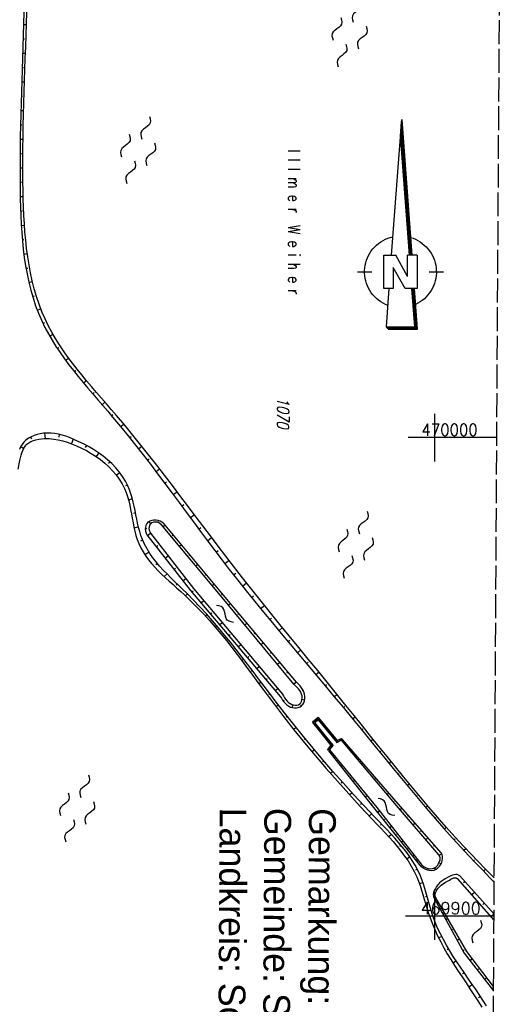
# Model space of a CAD drawing. Extents: x 511022 to 511316, y 469476 to 470403.
# Tile 11 of 21: x 511213 to 511315, y 469882 to 470087. Entities that reach past the tile are written whole.
import ezdxf

# ---------------------------------------------------------------- set-up
doc = ezdxf.new("R2010")
doc.units = 0
doc.header["$LTSCALE"] = 10
doc.header["$MEASUREMENT"] = 0
doc.linetypes.add('LT00', pattern=[0])
doc.linetypes.add('LT14', pattern=[0.6, 0.5, -0.1])
doc.layers.get('0').update_dxf_attribs({"linetype": 'LT00'})
for name, color, linetype in [('--WASSER_NUTZUNG', 180, 'Continuous'), ('1401', 7, 'Continuous'), ('DFK_BES-NAME', 255, 'LT00'), ('DFK_FLUR_NR', 250, 'LT00'), ('GRENZNAME', 250, 'Continuous'), ('V97_BOESCH', 250, 'LT00'), ('V97_BOSCHUNG', 250, 'LT00'), ('V97_MAUER', 1, 'LT00'), ('V97_RASTER', 250, 'LT00')]:
    doc.layers.add(name, color=color, linetype=linetype)
doc.layers.add('-BLATT_97-RAND', color=7, linetype='LT14', plot=False)
doc.styles.get("Standard").update_dxf_attribs({"font": 'romans.shx'})
doc.styles.add('UNIR-H', font='unir_h.shx', dxfattribs={"width": 0.8})

# ---------------------------------------------------------------- blocks, each defined once
blk = doc.blocks.new('SYMB7251')
at = {"color": 0, "linetype": 'ByBlock'}
for points in [[(-0.25, 0), (-0.208333, 0.028889), (-0.166667, 0.051111), (-0.125, 0.06), (-0.083333, 0.051111), (-0.041667, 0.028889), (0, 0)], [(0, 0), (0.041667, -0.028889), (0.083333, -0.051111), (0.125, -0.06), (0.166667, -0.051111), (0.208333, -0.028889), (0.25, 0)]]:
    blk.add_lwpolyline(points, dxfattribs=at)
blk = doc.blocks.new('SYMB7250')
at = {"color": 0, "linetype": 'ByBlock'}
for points in [[(-0.25, 0.28), (-0.208333, 0.308889), (-0.166667, 0.331111), (-0.125, 0.34), (-0.083333, 0.331111), (-0.041667, 0.308889), (0, 0.28)], [(0, 0.28), (0.041667, 0.251111), (0.083333, 0.228889), (0.125, 0.22), (0.166667, 0.228889), (0.208333, 0.251111), (0.25, 0.28)], [(-0.74, 0), (-0.698333, 0.028889), (-0.656667, 0.051111), (-0.615, 0.06), (-0.573333, 0.051111), (-0.531667, 0.028889), (-0.49, 0)], [(-0.49, 0), (-0.448333, -0.028889), (-0.406667, -0.051111), (-0.365, -0.06), (-0.323333, -0.051111), (-0.281667, -0.028889), (-0.24, 0)], [(0.24, 0), (0.281667, 0.028889), (0.323333, 0.051111), (0.365, 0.06), (0.406667, 0.051111), (0.448333, 0.028889), (0.49, 0)], [(0.49, 0), (0.531667, -0.028889), (0.573333, -0.051111), (0.615, -0.06), (0.656667, -0.051111), (0.698333, -0.028889), (0.74, 0)], [(-0.25, -0.28), (-0.208333, -0.251111), (-0.166667, -0.228889), (-0.125, -0.22), (-0.083333, -0.228889), (-0.041667, -0.251111), (0, -0.28)], [(0, -0.28), (0.041667, -0.308889), (0.083333, -0.331111), (0.125, -0.34), (0.166667, -0.331111), (0.208333, -0.308889), (0.25, -0.28)]]:
    blk.add_lwpolyline(points, dxfattribs=at)
blk = doc.blocks.new('SYMB1401')
at = {"layer": '1401'}
for p, q in [((-2.1, -28.35), (0, 0)), ((0, 0), (2.15, -28.35)), ((1.85, -28.35), (-0.15, -2.01)), ((1.9, -28.35), (-0.12, -1.68)), ((1.95, -28.35), (-0.1, -1.34)), ((2, -28.35), (-0.07, -1.01)), ((2.05, -28.35), (-0.05, -0.67)), ((2.1, -28.35), (-0.02, -0.34)), ((1.65, -28.35), (-0.25, -3.35)), ((1.7, -28.35), (-0.22, -3.01)), ((1.75, -28.35), (-0.2, -2.68)), ((1.8, -28.35), (-0.17, -2.34)), ((-3.75, -35.35), (-3.75, -28.35)), ((-3.75, -28.35), (-1.2, -28.35)), ((1.25, -32.8), (-1.2, -28.35)), ((1.25, -32.8), (1.25, -28.35)), ((3.25, -28.35), (1.25, -28.35)), ((3.25, -28.35), (3.25, -35.35)), ((-9.25, -31.85), (-6.25, -31.85)), ((0.7, -35.35), (-1.75, -30.9)), ((-1.75, -30.9), (-1.75, -35.35)), ((5.75, -31.85), (8.75, -31.85)), ((-1.75, -35.35), (-3.75, -35.35)), ((-2.65, -35.35), (-3.25, -43.35)), ((3.25, -35.35), (0.7, -35.35)), ((2.75, -43.35), (2.15, -35.35)), ((2.8, -43.4), (2.2, -35.35)), ((3.3, -43.85), (2.65, -35.35)), ((-3.25, -43.35), (2.75, -43.35)), ((-3.2, -43.4), (2.8, -43.4))]:
    blk.add_line(p, q, dxfattribs=at)
for points in [[(-7.74, -32.11), (-7.75, -31.56), (-7.7, -31.01), (-7.62, -30.47), (-7.51, -29.93), (-7.35, -29.4), (-7.15, -28.89), (-6.92, -28.39), (-6.65, -27.91), (-6.34, -27.45), (-6.01, -27.02), (-5.64, -26.61), (-5.24, -26.23), (-4.82, -25.88), (-4.37, -25.56), (-3.9, -25.28), (-3.41, -25.03), (-2.9, -24.81), (-2.38, -24.64), (-1.85, -24.5)], [(1.85, -24.65), (2.37, -24.82), (2.88, -25.03), (3.37, -25.28), (3.85, -25.57), (4.3, -25.88), (4.72, -26.23), (5.12, -26.61), (5.49, -27.02), (5.83, -27.45), (6.13, -27.91), (6.41, -28.39), (6.64, -28.89), (6.84, -29.4), (7, -29.93), (7.12, -30.47), (7.2, -31.01), (7.24, -31.56), (7.25, -32.11)], [(-2.9, -38.85), (-3.41, -38.64), (-3.9, -38.39), (-4.37, -38.1), (-4.81, -37.78), (-5.24, -37.43), (-5.64, -37.05), (-6, -36.64), (-6.34, -36.21), (-6.64, -35.75), (-6.91, -35.27), (-7.15, -34.78), (-7.35, -34.26), (-7.5, -33.74), (-7.62, -33.2), (-7.7, -32.66), (-7.74, -32.11)], [(7.25, -32.11), (7.21, -32.66), (7.13, -33.21), (7.01, -33.74), (6.85, -34.27), (6.65, -34.78), (6.42, -35.28), (6.15, -35.76), (5.84, -36.22), (5.5, -36.66), (5.13, -37.07), (4.74, -37.45), (4.31, -37.8), (3.86, -38.12), (3.39, -38.4), (2.9, -38.65)], [(-3.15, -43.45), (2.85, -43.45), (2.25, -35.35)], [(-3.1, -43.5), (2.9, -43.5), (2.3, -35.35)], [(-3.05, -43.55), (2.95, -43.55), (2.35, -35.35)], [(-3, -43.6), (3, -43.6), (2.4, -35.35)], [(-2.95, -43.65), (3.05, -43.65), (2.45, -35.35)], [(-2.9, -43.7), (3.1, -43.7), (2.5, -35.35)], [(-2.85, -43.75), (3.15, -43.75), (2.55, -35.35)], [(-2.8, -43.8), (3.2, -43.8), (2.6, -35.35)], [(-2.78, -43.82), (3.25, -43.82), (2.62, -35.35)], [(-3.25, -43.35), (-2.75, -43.85), (3.3, -43.85)]]:
    blk.add_lwpolyline(points, dxfattribs=at)

msp = doc.modelspace()

# ---------------------------------------------------------------- linework, layer by layer
at = {"layer": '-BLATT_97-RAND'}
msp.add_lwpolyline([(511028.4, 470402.97), (511022.89, 469477.99), (511309.88, 469476.28), (511315.39, 470401.26), (511028.4, 470402.97)], dxfattribs=at)
at = {"layer": 'V97_BOESCH'}
for points in [[(511214.13, 470088.95), (511214.07, 470086.51), (511214.01, 470084.09), (511213.94, 470081.7), (511213.87, 470079.32), (511213.79, 470076.96), (511213.72, 470074.6), (511213.65, 470072.26), (511213.58, 470069.92), (511213.52, 470067.59), (511213.47, 470065.25), (511213.42, 470062.91), (511213.39, 470060.56), (511213.37, 470058.2), (511213.36, 470055.83), (511213.36, 470053.44), (511213.38, 470051.69), (511213.4, 470049.94), (511213.45, 470048.18), (511213.51, 470046.41), (511213.6, 470044.65), (511213.71, 470042.88), (511213.86, 470041.13), (511214.04, 470039.38), (511214.26, 470037.64), (511214.53, 470035.92), (511214.84, 470034.21), (511215.2, 470032.52), (511215.61, 470030.85), (511216.09, 470029.2), (511216.62, 470027.58), (511217.22, 470025.99), (511217.89, 470024.44), (511218.56, 470023.05), (511219.28, 470021.7), (511220.06, 470020.37), (511220.88, 470019.06), (511221.74, 470017.77), (511222.64, 470016.5), (511223.57, 470015.24), (511224.53, 470014), (511225.52, 470012.77), (511226.53, 470011.55), (511227.55, 470010.33), (511228.58, 470009.12), (511229.61, 470007.91), (511230.65, 470006.71), (511231.69, 470005.5), (511232.72, 470004.29), (511234.34, 470002.34), (511235.94, 470000.37), (511237.52, 469998.4), (511239.07, 469996.41), (511240.6, 469994.42), (511242.12, 469992.42), (511243.63, 469990.42), (511245.13, 469988.41), (511246.62, 469986.4), (511248.1, 469984.4), (511249.59, 469982.39), (511251.07, 469980.38), (511252.57, 469978.38), (511254.06, 469976.39), (511255.57, 469974.4), (511257.1, 469972.43), (511258.86, 469970.17), (511260.65, 469967.93), (511262.45, 469965.7), (511264.27, 469963.48), (511266.1, 469961.26), (511267.94, 469959.05), (511269.78, 469956.84), (511271.64, 469954.64), (511273.49, 469952.44), (511275.34, 469950.23), (511277.19, 469948.03), (511279.04, 469945.81), (511280.88, 469943.6), (511282.63, 469941.48), (511284.36, 469939.35), (511286.1, 469937.22), (511287.83, 469935.09), (511289.57, 469932.97), (511291.3, 469930.84), (511293.05, 469928.72), (511294.8, 469926.61), (511296.56, 469924.51), (511298.33, 469922.42), (511300.12, 469920.35), (511301.92, 469918.29), (511303.75, 469916.25), (511305.59, 469914.23), (511307.06, 469912.65), (511308.54, 469911.09), (511310.04, 469909.53), (511311.54, 469907.98), (511312.45, 469907.04)], [(511312.45, 469907.92), (511312.06, 469908.32), (511310.55, 469909.85), (511309.06, 469911.39), (511307.57, 469912.94), (511306.09, 469914.51), (511304.24, 469916.52), (511302.41, 469918.56), (511300.6, 469920.62), (511298.81, 469922.7), (511297.03, 469924.79), (511295.28, 469926.9), (511293.53, 469929.02), (511291.8, 469931.15), (511290.07, 469933.29), (511288.35, 469935.43), (511286.63, 469937.58), (511284.92, 469939.72), (511283.2, 469941.87), (511281.47, 469944.01), (511279.51, 469946.44), (511277.53, 469948.86), (511275.56, 469951.28), (511273.58, 469953.7), (511271.6, 469956.11), (511269.63, 469958.53), (511267.66, 469960.95), (511265.7, 469963.37), (511263.74, 469965.79), (511261.8, 469968.23), (511259.88, 469970.67), (511257.97, 469973.12), (511256.35, 469975.22), (511254.75, 469977.32), (511253.15, 469979.43), (511251.56, 469981.55), (511249.97, 469983.66), (511248.38, 469985.78), (511246.79, 469987.89), (511245.19, 469990.01), (511243.57, 469992.12), (511241.95, 469994.23), (511240.31, 469996.33), (511238.64, 469998.42), (511236.96, 470000.5), (511235.25, 470002.57), (511233.51, 470004.63), (511232.48, 470005.84), (511231.43, 470007.04), (511230.38, 470008.25), (511229.34, 470009.46), (511228.3, 470010.67), (511227.28, 470011.88), (511226.26, 470013.1), (511225.27, 470014.34), (511224.31, 470015.58), (511223.37, 470016.84), (511222.47, 470018.11), (511221.6, 470019.41), (511220.77, 470020.72), (511220, 470022.05), (511219.27, 470023.41), (511218.6, 470024.8), (511217.94, 470026.33), (511217.34, 470027.9), (511216.81, 470029.5), (511216.33, 470031.12), (511215.92, 470032.76), (511215.55, 470034.43), (511215.24, 470036.11), (511214.97, 470037.81), (511214.74, 470039.52), (511214.55, 470041.25), (511214.4, 470042.98), (511214.27, 470044.72), (511214.17, 470046.46), (511214.1, 470048.2), (511214.05, 470049.93), (511214.01, 470051.67), (511213.98, 470053.4), (511213.97, 470055.79), (511213.96, 470058.17), (511213.98, 470060.54), (511214, 470062.89), (511214.04, 470065.24), (511214.09, 470067.59), (511214.15, 470069.93), (511214.22, 470072.27), (511214.29, 470074.62), (511214.37, 470076.98), (511214.46, 470079.35), (511214.55, 470081.73), (511214.64, 470084.12), (511214.73, 470086.54), (511214.82, 470088.98)], [(511310.84, 469881.17), (511310.08, 469882.37), (511309.3, 469883.54), (511308.51, 469884.71), (511307.72, 469885.86), (511306.93, 469887), (511306.15, 469888.13), (511305.37, 469889.26), (511304.61, 469890.4), (511303.87, 469891.53), (511303.16, 469892.68), (511302.47, 469893.84), (511301.82, 469895.02), (511301.2, 469896.21), (511300.63, 469897.43), (511300.11, 469898.67), (511299.64, 469899.94), (511299.34, 469900.89), (511299.05, 469901.84), (511298.78, 469902.8), (511298.52, 469903.77), (511298.25, 469904.73), (511297.97, 469905.69), (511297.67, 469906.64), (511297.34, 469907.57), (511296.97, 469908.49), (511296.48, 469909.55), (511295.93, 469910.58), (511295.32, 469911.58), (511294.66, 469912.56), (511293.97, 469913.51), (511293.23, 469914.44), (511292.46, 469915.36), (511291.67, 469916.26), (511290.85, 469917.15), (511290.02, 469918.03), (511289.18, 469918.91), (511288.34, 469919.78), (511287.49, 469920.65), (511285.24, 469923.01), (511283.04, 469925.38), (511280.87, 469927.78), (511278.75, 469930.19), (511276.66, 469932.61), (511274.61, 469935.06), (511272.59, 469937.52), (511270.6, 469939.99), (511268.63, 469942.48), (511266.69, 469944.99), (511265.53, 469946.51), (511264.37, 469948.04), (511263.21, 469949.57), (511262.05, 469951.11), (511260.88, 469952.64), (511259.71, 469954.16), (511258.52, 469955.68), (511257.32, 469957.2), (511256.1, 469958.71), (511254.86, 469960.2), (511253.59, 469961.68), (511252.3, 469963.15), (511250.97, 469964.6), (511249.61, 469966.04), (511248.21, 469967.45), (511247.39, 469968.26), (511246.56, 469969.06), (511245.72, 469969.87), (511244.9, 469970.68), (511244.09, 469971.49), (511243.3, 469972.31), (511242.53, 469973.15), (511241.81, 469974.01), (511241.12, 469974.89), (511240.48, 469975.79), (511239.9, 469976.72), (511239.39, 469977.69), (511238.94, 469978.68), (511238.63, 469979.51), (511238.37, 469980.35), (511238.14, 469981.21), (511237.94, 469982.08), (511237.75, 469982.97), (511237.57, 469983.85), (511237.39, 469984.74), (511237.21, 469985.63), (511237.01, 469986.51), (511236.78, 469987.38), (511236.53, 469988.23), (511236.24, 469989.07), (511235.9, 469989.89), (511235.39, 469990.91), (511234.79, 469991.89), (511234.11, 469992.82), (511233.35, 469993.71), (511232.54, 469994.55), (511231.66, 469995.35), (511230.73, 469996.11), (511229.76, 469996.82), (511228.75, 469997.49), (511227.7, 469998.11), (511226.63, 469998.68), (511225.54, 469999.21), (511224.44, 469999.7), (511223.69, 470000), (511222.94, 470000.27), (511222.17, 470000.51), (511221.41, 470000.71), (511220.63, 470000.85), (511219.85, 470000.94), (511219.06, 470000.96), (511218.26, 470000.91), (511217.59, 470000.81), (511216.93, 470000.66), (511216.29, 470000.45), (511215.68, 470000.19), (511215.11, 469999.86), (511214.59, 469999.48), (511214.14, 469999.04), (511213.79, 469998.58), (511213.49, 469998.06), (511213.25, 469997.52)], [(511212.99, 469993.41), (511213.35, 469995.21), (511213.47, 469995.76), (511213.61, 469996.3), (511213.76, 469996.83), (511213.95, 469997.33), (511214.18, 469997.8), (511214.45, 469998.22), (511214.78, 469998.6), (511215.18, 469998.92), (511215.65, 469999.18), (511216.15, 469999.39), (511216.7, 469999.55), (511217.27, 469999.66), (511217.85, 469999.74), (511218.43, 469999.78), (511219.43, 469999.78), (511220.4, 469999.7), (511221.36, 469999.54), (511222.29, 469999.32), (511223.21, 469999.05), (511224.13, 469998.73), (511225.18, 469998.3), (511226.23, 469997.82), (511227.26, 469997.29), (511228.26, 469996.71), (511229.24, 469996.08), (511230.18, 469995.4), (511231.08, 469994.67), (511231.93, 469993.9), (511232.72, 469993.08), (511233.45, 469992.22), (511234.11, 469991.31), (511234.69, 469990.36), (511235.18, 469989.36), (511235.53, 469988.52), (511235.82, 469987.65), (511236.07, 469986.77), (511236.28, 469985.87), (511236.47, 469984.96), (511236.64, 469984.04), (511236.81, 469983.12), (511236.98, 469982.21), (511237.16, 469981.3), (511237.36, 469980.41), (511237.59, 469979.53), (511237.86, 469978.67), (511238.18, 469977.84), (511238.59, 469976.94), (511239.08, 469976.08), (511239.62, 469975.24), (511240.22, 469974.43), (511240.86, 469973.65), (511241.54, 469972.88), (511242.26, 469972.13), (511243.01, 469971.4), (511243.78, 469970.68), (511244.56, 469969.96), (511245.35, 469969.25), (511246.15, 469968.54), (511246.94, 469967.83), (511247.73, 469967.11), (511249.09, 469965.81), (511250.41, 469964.48), (511251.69, 469963.13), (511252.94, 469961.76), (511254.15, 469960.37), (511255.33, 469958.96), (511256.48, 469957.54), (511257.61, 469956.1), (511258.73, 469954.66), (511259.83, 469953.21), (511260.91, 469951.75), (511261.99, 469950.29), (511263.07, 469948.82), (511264.15, 469947.36), (511265.23, 469945.91), (511266.31, 469944.45), (511268.44, 469941.67), (511270.6, 469938.92), (511272.81, 469936.2), (511275.05, 469933.5), (511277.34, 469930.82), (511279.67, 469928.15), (511282.04, 469925.51), (511284.46, 469922.89), (511286.91, 469920.27), (511287.81, 469919.33), (511288.71, 469918.39), (511289.6, 469917.44), (511290.48, 469916.48), (511291.33, 469915.52), (511292.16, 469914.53), (511292.96, 469913.53), (511293.72, 469912.51), (511294.44, 469911.47), (511295.1, 469910.39), (511295.71, 469909.28), (511296.25, 469908.14), (511296.62, 469907.25), (511296.96, 469906.33), (511297.27, 469905.4), (511297.56, 469904.47), (511297.84, 469903.52), (511298.11, 469902.58), (511298.39, 469901.64), (511298.68, 469900.71), (511298.98, 469899.79), (511299.48, 469898.44), (511300.03, 469897.12), (511300.63, 469895.83), (511301.26, 469894.57), (511301.94, 469893.32), (511302.65, 469892.09), (511303.39, 469890.87), (511304.15, 469889.65), (511304.94, 469888.44), (511305.74, 469887.22), (511306.56, 469885.99), (511307.38, 469884.75), (511308.21, 469883.49), (511309.03, 469882.21), (511309.85, 469880.9)], [(511243.37, 469982.08), (511243.01, 469982.34), (511242.62, 469982.55), (511242.2, 469982.69), (511241.76, 469982.76), (511241.32, 469982.76), (511240.88, 469982.69), (511240.47, 469982.55), (511240.07, 469982.34), (511239.83, 469982.01), (511239.66, 469981.63), (511239.56, 469981.23), (511239.53, 469980.82), (511239.57, 469980.41), (511239.69, 469980.01), (511239.87, 469979.64)], [(511242.93, 469981.73), (511242.66, 469981.99), (511242.35, 469982.18), (511242, 469982.3), (511241.63, 469982.34), (511241.26, 469982.3), (511240.91, 469982.17), (511240.6, 469981.97), (511240.44, 469981.67), (511240.34, 469981.35), (511240.31, 469981.01), (511240.35, 469980.67), (511240.46, 469980.35), (511240.63, 469980.05)], [(511271.16, 469948.84), (511255.56, 469967.44), (511243.37, 469982.08)], [(511240.63, 469980.05), (511249.6, 469968.48), (511268.21, 469946.37)], [(511270.57, 469948.43), (511255.24, 469967), (511242.93, 469981.73)], [(511239.87, 469979.64), (511248.98, 469968.03), (511267.73, 469945.89)], [(511267.73, 469945.89), (511267.98, 469945.49), (511268.24, 469945.1), (511268.52, 469944.73), (511268.82, 469944.39), (511269.14, 469944.1), (511269.5, 469943.85), (511269.91, 469943.65), (511270.29, 469943.55), (511270.7, 469943.49), (511271.11, 469943.5), (511271.5, 469943.56), (511271.87, 469943.7), (511272.19, 469943.9), (511272.47, 469944.2), (511272.68, 469944.57), (511272.82, 469944.99), (511272.89, 469945.44), (511272.9, 469945.9), (511272.84, 469946.34), (511272.69, 469946.83), (511272.47, 469947.28), (511272.19, 469947.7), (511271.87, 469948.09), (511271.52, 469948.47), (511271.16, 469948.84)], [(511268.21, 469946.37), (511268.43, 469945.98), (511268.65, 469945.6), (511268.9, 469945.24), (511269.16, 469944.91), (511269.46, 469944.62), (511269.8, 469944.38), (511270.19, 469944.19), (511270.53, 469944.1), (511270.88, 469944.06), (511271.22, 469944.07), (511271.54, 469944.15), (511271.81, 469944.3), (511272.03, 469944.55), (511272.19, 469944.85), (511272.28, 469945.2), (511272.31, 469945.58), (511272.29, 469945.94), (511272.19, 469946.38), (511272.03, 469946.77), (511271.81, 469947.14), (511271.54, 469947.48), (511271.23, 469947.81), (511270.91, 469948.12), (511270.57, 469948.43)], [(511277.85, 469934.5), (511287.48, 469922.31), (511296.76, 469910.73), (511297.09, 469910.39), (511297.49, 469910.08), (511297.93, 469909.83), (511298.41, 469909.64), (511298.91, 469909.52), (511299.41, 469909.5), (511299.9, 469909.58), (511300.35, 469909.77), (511300.7, 469910.03), (511301.01, 469910.36), (511301.27, 469910.74), (511301.47, 469911.15), (511301.6, 469911.59), (511301.67, 469912.02), (511301.65, 469912.44), (511301.54, 469912.82), (511301.34, 469913.15), (511292.41, 469923.42), (511280.77, 469936.88)], [(511278.06, 469934.69), (511287.89, 469922.68), (511297.18, 469910.84), (511297.48, 469910.53), (511297.83, 469910.26), (511298.23, 469910.05), (511298.66, 469909.9), (511299.1, 469909.84), (511299.54, 469909.88), (511299.96, 469910.03), (511300.3, 469910.25), (511300.59, 469910.56), (511300.84, 469910.92), (511301.02, 469911.31), (511301.13, 469911.71), (511301.15, 469912.1), (511301.08, 469912.46), (511300.9, 469912.77), (511292.05, 469923.06), (511280.57, 469936.71)], [(511312.41, 469900.36), (511305.26, 469908.35), (511305.01, 469908.54), (511304.73, 469908.63), (511304.41, 469908.65), (511304.07, 469908.59), (511303.72, 469908.49), (511303.36, 469908.34), (511303, 469908.18), (511302.67, 469908), (511302.19, 469907.74), (511301.77, 469907.48), (511301.38, 469907.2), (511301.02, 469906.88), (511300.68, 469906.51), (511300.4, 469906.15), (511300.15, 469905.75), (511299.93, 469905.33), (511299.78, 469904.9), (511299.71, 469904.47), (511299.73, 469904.06), (511299.87, 469903.67), (511306.2, 469892.21), (511312.31, 469884.29)], [(511312.32, 469885.24), (511306.76, 469892.54), (511300.22, 469903.76), (511300.1, 469904.08), (511300.09, 469904.42), (511300.17, 469904.78), (511300.33, 469905.13), (511300.53, 469905.48), (511300.77, 469905.8), (511301.03, 469906.09), (511301.33, 469906.38), (511301.64, 469906.62), (511301.96, 469906.83), (511302.3, 469907.04), (511302.67, 469907.24), (511303.07, 469907.47), (511303.37, 469907.64), (511303.67, 469907.8), (511303.97, 469907.92), (511304.25, 469907.98), (511304.5, 469907.95), (511304.71, 469907.81), (511312.4, 469899.08)]]:
    msp.add_lwpolyline(points, dxfattribs=at)
at = {"layer": 'V97_BOSCHUNG'}
for p, q in [((511214.07, 470086.38), (511214.72, 470086.37)), ((511213.99, 470083.39), (511214.3, 470083.38)), ((511213.9, 470080.39), (511214.5, 470080.37)), ((511213.81, 470077.39), (511214.1, 470077.38)), ((511213.71, 470074.39), (511214.29, 470074.37)), ((511213.63, 470071.39), (511213.91, 470071.38)), ((511213.54, 470068.39), (511214.11, 470068.38)), ((511213.47, 470065.39), (511213.76, 470065.39)), ((511213.42, 470062.39), (511214, 470062.38)), ((511213.38, 470059.39), (511213.67, 470059.39)), ((511213.36, 470056.39), (511213.96, 470056.39)), ((511213.36, 470053.39), (511213.67, 470053.39)), ((511213.39, 470050.38), (511214.04, 470050.4)), ((511213.47, 470047.38), (511213.8, 470047.39)), ((511213.61, 470044.37), (511214.29, 470044.42)), ((511213.84, 470041.37), (511214.19, 470041.4)), ((511214.16, 470038.38), (511214.88, 470038.47)), ((511214.62, 470035.4), (511214.98, 470035.46)), ((511215.22, 470032.44), (511215.95, 470032.62)), ((511215.99, 470029.52), (511216.36, 470029.64)), ((511216.96, 470026.66), (511217.69, 470026.94)), ((511218.15, 470023.88), (511218.51, 470024.05)), ((511219.56, 470021.21), (511220.25, 470021.6)), ((511221.15, 470018.64), (511221.48, 470018.86)), ((511222.88, 470016.17), (511223.52, 470016.63)), ((511224.71, 470013.78), (511225.02, 470014.02)), ((511226.61, 470011.44), (511227.22, 470011.95)), ((511228.55, 470009.15), (511228.86, 470009.41)), ((511230.51, 470006.87), (511231.12, 470007.4)), ((511232.46, 470004.6), (511232.77, 470004.86)), ((511234.38, 470002.3), (511235.03, 470002.84)), ((511218.51, 470000.94), (511218.64, 469999.78)), ((511221.56, 470000.67), (511221.45, 470000.11)), ((511215.54, 470000.12), (511215.78, 469999.73)), ((511224.46, 469999.69), (511224.09, 469998.74)), ((511227.22, 469998.37), (511226.99, 469997.96)), ((511236.27, 469999.97), (511236.61, 470000.25)), ((511213.53, 469998.14), (511214.14, 469997.73)), ((511229.81, 469996.79), (511229.29, 469996.05)), ((511238.13, 469997.62), (511238.83, 469998.18)), ((511232.18, 469994.89), (511231.88, 469994.56)), ((511239.96, 469995.26), (511240.33, 469995.54)), ((511234.24, 469992.64), (511233.52, 469992.12)), ((511241.78, 469992.88), (511242.54, 469993.46)), ((511243.58, 469990.48), (511243.98, 469990.78)), ((511235.82, 469990.07), (511235.43, 469989.88)), ((511245.38, 469988.08), (511246.19, 469988.69)), ((511236.83, 469987.2), (511236.02, 469986.95)), ((511247.16, 469985.67), (511247.58, 469985.98)), ((511237.49, 469984.25), (511237.07, 469984.15)), ((511240.26, 469982.44), (511240.6, 469982)), ((511242.26, 469982.66), (511242.22, 469982.45)), ((511248.95, 469983.25), (511249.8, 469983.89)), ((511238.11, 469981.34), (511237.21, 469981.09)), ((511239.53, 469981.02), (511239.87, 469981.02)), ((511239.97, 469979.52), (511240.63, 469980.05)), ((511243.69, 469981.7), (511243.26, 469981.34)), ((511250.73, 469980.84), (511251.17, 469981.17)), ((511238.99, 469978.57), (511238.52, 469978.37)), ((511245.4, 469979.64), (511245.18, 469979.46)), ((511252.53, 469978.44), (511253.4, 469979.1)), ((511240.34, 469976.01), (511239.46, 469975.47)), ((511241.82, 469977.16), (511242.14, 469977.42)), ((511247.11, 469977.59), (511246.68, 469977.23)), ((511254.33, 469976.04), (511254.77, 469976.37)), ((511242.09, 469973.67), (511241.72, 469973.38)), ((511243.67, 469974.8), (511244.31, 469975.3)), ((511248.82, 469975.54), (511248.61, 469975.36)), ((511256.15, 469973.65), (511257.03, 469974.33)), ((511245.52, 469972.44), (511245.83, 469972.69)), ((511250.53, 469973.48), (511250.11, 469973.13)), ((511257.99, 469971.28), (511258.43, 469971.62)), ((511244.09, 469971.49), (511243.5, 469970.93)), ((511247.37, 469970.08), (511247.98, 469970.57)), ((511252.24, 469971.43), (511252.03, 469971.26)), ((511259.86, 469968.92), (511260.71, 469969.6)), ((511246.22, 469969.39), (511245.98, 469969.15)), ((511249.24, 469967.72), (511249.53, 469967.96)), ((511253.95, 469969.38), (511253.54, 469969.03)), ((511248.37, 469967.3), (511247.96, 469966.89)), ((511251.18, 469965.43), (511251.76, 469965.92)), ((511255.66, 469967.32), (511255.46, 469967.15)), ((511261.74, 469966.58), (511262.16, 469966.92)), ((511250.47, 469965.15), (511250.28, 469964.97)), ((511253.12, 469963.14), (511253.41, 469963.38)), ((511257.38, 469965.28), (511256.96, 469964.92)), ((511263.63, 469964.25), (511264.45, 469964.91)), ((511252.5, 469962.93), (511252.15, 469962.63)), ((511255.06, 469960.85), (511255.62, 469961.33)), ((511259.1, 469963.23), (511258.88, 469963.04)), ((511265.54, 469961.93), (511265.94, 469962.26)), ((511254.47, 469960.66), (511254.3, 469960.52)), ((511260.81, 469961.18), (511260.36, 469960.8)), ((511267.46, 469959.62), (511268.22, 469960.26)), ((511256.39, 469958.35), (511256.05, 469958.08)), ((511257, 469958.56), (511257.28, 469958.8)), ((511262.53, 469959.13), (511262.3, 469958.94)), ((511269.39, 469957.32), (511269.75, 469957.63)), ((511258.26, 469956.01), (511258.08, 469955.87)), ((511258.94, 469956.27), (511259.49, 469956.74)), ((511264.25, 469957.08), (511263.76, 469956.68)), ((511271.32, 469955.02), (511272.01, 469955.61)), ((511260.11, 469953.64), (511259.72, 469953.34)), ((511260.88, 469953.98), (511261.15, 469954.21)), ((511265.96, 469955.04), (511265.71, 469954.83)), ((511261.93, 469951.26), (511261.72, 469951.1)), ((511262.82, 469951.69), (511263.35, 469952.15)), ((511267.68, 469952.99), (511267.16, 469952.56)), ((511273.25, 469952.72), (511273.58, 469953.01)), ((511275.18, 469950.43), (511275.81, 469950.97)), ((511264.75, 469949.4), (511265.02, 469949.63)), ((511269.4, 469950.94), (511269.13, 469950.72)), ((511263.74, 469948.87), (511263.29, 469948.52)), ((511266.69, 469947.11), (511267.21, 469947.56)), ((511271.11, 469948.89), (511270.57, 469948.43)), ((511272.57, 469947.1), (511272.29, 469947.01)), ((511277.11, 469948.13), (511277.41, 469948.39)), ((511265.55, 469946.47), (511265.32, 469946.29)), ((511268.35, 469944.93), (511268.58, 469945.09)), ((511272.83, 469945.09), (511272.29, 469945.21)), ((511279.03, 469945.83), (511279.61, 469946.31)), ((511267.38, 469944.09), (511266.88, 469943.71)), ((511270.25, 469943.54), (511270.41, 469944.12)), ((511272.18, 469943.9), (511272.01, 469944.09)), ((511280.94, 469943.52), (511281.22, 469943.75)), ((511269.22, 469941.73), (511268.96, 469941.53)), ((511282.85, 469941.21), (511283.38, 469941.64)), ((511271.08, 469939.38), (511270.57, 469938.97)), ((511284.74, 469938.89), (511285, 469939.09)), ((511272.97, 469937.05), (511272.71, 469936.84)), ((511280.97, 469936.64), (511280.87, 469936.56)), ((511286.64, 469936.56), (511287.13, 469936.96)), ((511274.87, 469934.74), (511274.36, 469934.32)), ((511277.86, 469934.49), (511278.08, 469934.67)), ((511282.33, 469935.08), (511282.1, 469934.88)), ((511276.8, 469932.45), (511276.55, 469932.23)), ((511279.13, 469932.88), (511279.25, 469932.98)), ((511283.68, 469933.51), (511283.56, 469933.4)), ((511288.53, 469934.23), (511288.77, 469934.42)), ((511280.4, 469931.28), (511280.68, 469931.5)), ((511285.04, 469931.94), (511284.77, 469931.71)), ((511286.39, 469930.38), (511286.25, 469930.25)), ((511290.43, 469931.91), (511290.89, 469932.28)), ((511278.76, 469930.18), (511278.27, 469929.75)), ((511281.67, 469929.67), (511281.82, 469929.79)), ((511282.93, 469928.06), (511283.27, 469928.33)), ((511287.75, 469928.81), (511287.44, 469928.54)), ((511292.33, 469929.59), (511292.55, 469929.77)), ((511280.74, 469927.93), (511280.5, 469927.71)), ((511284.2, 469926.45), (511284.39, 469926.6)), ((511289.11, 469927.24), (511288.94, 469927.1)), ((511294.25, 469927.27), (511294.67, 469927.63)), ((511282.75, 469925.71), (511282.27, 469925.27)), ((511285.47, 469924.85), (511285.87, 469925.16)), ((511290.46, 469925.68), (511290.11, 469925.37)), ((511296.17, 469924.97), (511296.38, 469925.15)), ((511284.78, 469923.5), (511284.54, 469923.28)), ((511286.74, 469923.24), (511286.95, 469923.41)), ((511291.82, 469924.11), (511291.63, 469923.95)), ((511293.18, 469922.54), (511292.78, 469922.2)), ((511298.11, 469922.68), (511298.52, 469923.03)), ((511286.84, 469921.33), (511286.35, 469920.86)), ((511288.02, 469921.64), (511288.45, 469921.98)), ((511289.3, 469920.04), (511289.51, 469920.2)), ((511294.53, 469920.98), (511294.33, 469920.81)), ((511300.07, 469920.4), (511300.27, 469920.58)), ((511288.93, 469919.17), (511288.67, 469918.93)), ((511290.58, 469918.44), (511290.98, 469918.75)), ((511295.89, 469919.42), (511295.49, 469919.06)), ((511302.05, 469918.15), (511302.45, 469918.51)), ((511291, 469916.99), (511290.46, 469916.5)), ((511291.86, 469916.84), (511292.05, 469916.99)), ((511297.25, 469917.85), (511297.05, 469917.67)), ((511298.61, 469916.29), (511298.19, 469915.92)), ((511304.05, 469915.91), (511304.26, 469916.1)), ((511293, 469914.73), (511292.7, 469914.49)), ((511293.04, 469915.4), (511293.4, 469915.68)), ((511294.21, 469913.93), (511294.39, 469914.06)), ((511299.97, 469914.72), (511299.76, 469914.54)), ((511306.08, 469913.7), (511306.49, 469914.08)), ((511294.83, 469912.32), (511294.16, 469911.88)), ((511295.39, 469912.47), (511295.72, 469912.73)), ((511301.47, 469912.95), (511301, 469912.67)), ((511296.17, 469911.48), (511296.32, 469911.62)), ((511297.04, 469910.45), (511297.32, 469910.72)), ((511300.15, 469909.66), (511300, 469910.03)), ((511301.31, 469910.83), (511301.11, 469910.94)), ((511308.14, 469911.51), (511308.35, 469911.71)), ((511296.39, 469909.73), (511296.03, 469909.54)), ((511298.51, 469909.6), (511298.55, 469909.76)), ((511310.22, 469909.34), (511310.65, 469909.76)), ((511297.57, 469906.94), (511296.84, 469906.67)), ((511306.34, 469907.13), (511306.06, 469906.87)), ((511312.3, 469907.19), (511312.45, 469907.33)), ((511298.44, 469904.05), (511298.09, 469903.94)), ((511299.92, 469903.59), (511300.22, 469903.75)), ((511308.34, 469904.9), (511307.75, 469904.36)), ((511310.34, 469902.66), (511310.04, 469902.39)), ((511299.25, 469901.17), (511298.6, 469900.95)), ((511301.12, 469901.41), (511301.3, 469901.51)), ((511312.35, 469900.43), (511311.72, 469899.86)), ((511300.23, 469898.37), (511299.92, 469898.24)), ((511302.32, 469899.24), (511302.72, 469899.46)), ((511301.47, 469895.68), (511300.85, 469895.37)), ((511303.52, 469897.06), (511303.75, 469897.19)), ((511304.72, 469894.89), (511305.23, 469895.17)), ((511302.92, 469893.08), (511302.6, 469892.89)), ((511305.93, 469892.7), (511306.2, 469892.87)), ((511304.51, 469890.56), (511303.85, 469890.13)), ((511307.37, 469890.69), (511307.89, 469891.06)), ((511306.18, 469888.08), (511305.83, 469887.84)), ((511308.9, 469888.71), (511309.14, 469888.9)), ((511307.89, 469885.61), (511307.14, 469885.11)), ((511310.41, 469886.75), (511310.89, 469887.12)), ((511309.58, 469883.12), (511309.18, 469882.86)), ((511311.93, 469884.78), (511312.16, 469884.96))]:
    msp.add_line(p, q, dxfattribs=at)
at = {"layer": 'V97_MAUER'}
msp.add_line((511277.99, 469935.17), (511278.22, 469934.99), dxfattribs=at)
for points in [[(511277.92, 469934.6), (511278.8, 469935.72), (511274.94, 469940.39), (511275.64, 469941.02), (511279.54, 469936.28), (511280.47, 469936.72), (511280.23, 469936.94), (511279.69, 469936.66), (511275.67, 469941.46), (511274.47, 469940.47), (511278.32, 469935.6), (511277.89, 469935.03), (511277.95, 469934.92)], [(511277.68, 469934.78), (511278.41, 469935.72), (511274.53, 469940.42), (511275.67, 469941.46), (511279.62, 469936.65), (511280.53, 469937.07), (511280.76, 469936.86), (511279.61, 469936.29), (511275.63, 469941.04), (511274.88, 469940.42), (511278.7, 469935.61), (511277.84, 469934.47), (511277.68, 469934.78)]]:
    msp.add_lwpolyline(points, dxfattribs=at)
at = {"layer": 'V97_RASTER'}
for p, q in [((511300, 470005), (511300, 469995)), ((511313, 470000), (511294.5, 470000)), ((511300, 469905), (511300, 469895)), ((511293.91, 469900), (511312.41, 469900))]:
    msp.add_line(p, q, dxfattribs=at)

# ---------------------------------------------------------------- block references
at = {"layer": '--WASSER_NUTZUNG', "zscale": 10}
for name, p, xscale, yscale, rotation in [('SYMB7250', (511282.22, 470084.56), 10, 10, 251.28826), ('SYMB7250', (511238.03, 470060.16), 10, 10, 251.28826), ('SYMB7250', (511283.5, 469977.61), 10, 10, 251.28826), ('SYMB7251', (511256.21, 469963.13), 9.999999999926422, 10.0000000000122, 135.1369297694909), ('SYMB7250', (511225.28, 469922.45), 9.999999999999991, 10, 251.28826), ('SYMB7251', (511289.91, 469922.74), 10.00000000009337, 10.00000000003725, 134.1810289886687), ('SYMB7251', (511308.81, 469896.75), 10, 10, 251.28826)]:
    msp.add_blockref(name, p, dxfattribs=dict(at, xscale=xscale, yscale=yscale, rotation=rotation))
at = {"layer": '1401'}
msp.add_blockref('SYMB1401', (511293.11, 470066.5), dxfattribs=at)

# ---------------------------------------------------------------- texts
at = {"layer": 'DFK_BES-NAME', "width": 0.75}
msp.add_text('I l l m e r  W e i h e r', height=2.5, rotation=270, dxfattribs=at).set_placement((511269.38, 470060.24))
at = {"layer": 'DFK_FLUR_NR', "oblique": 13.754, "width": 0.75}
msp.add_text('1070', height=2.5, rotation=269.6589, dxfattribs=at).set_placement((511267.1, 470008.44))
at = {"layer": 'GRENZNAME', "insert": (511279.36, 469922.5), "char_height": 5.6, "width": 89.2499, "attachment_point": 1, "rotation": 269.6589, "style": 'UNIR-H'}
msp.add_mtext('{\\W1;Gemarkung: Kronstetten\\PGemeinde: Schwandorf\\PLandkreis: Schwandorf}', dxfattribs=at)
at = {"layer": 'V97_RASTER'}
for s, width, p in [(' 470000', 0.915, (511295.67, 470000.37)), (' 469900', 0.979, (511295.37, 469900.33))]:
    msp.add_text(s, height=2.5, rotation=0.0016, dxfattribs=dict(at, width=width)).set_placement(p)

doc.saveas('drawing.dxf')
